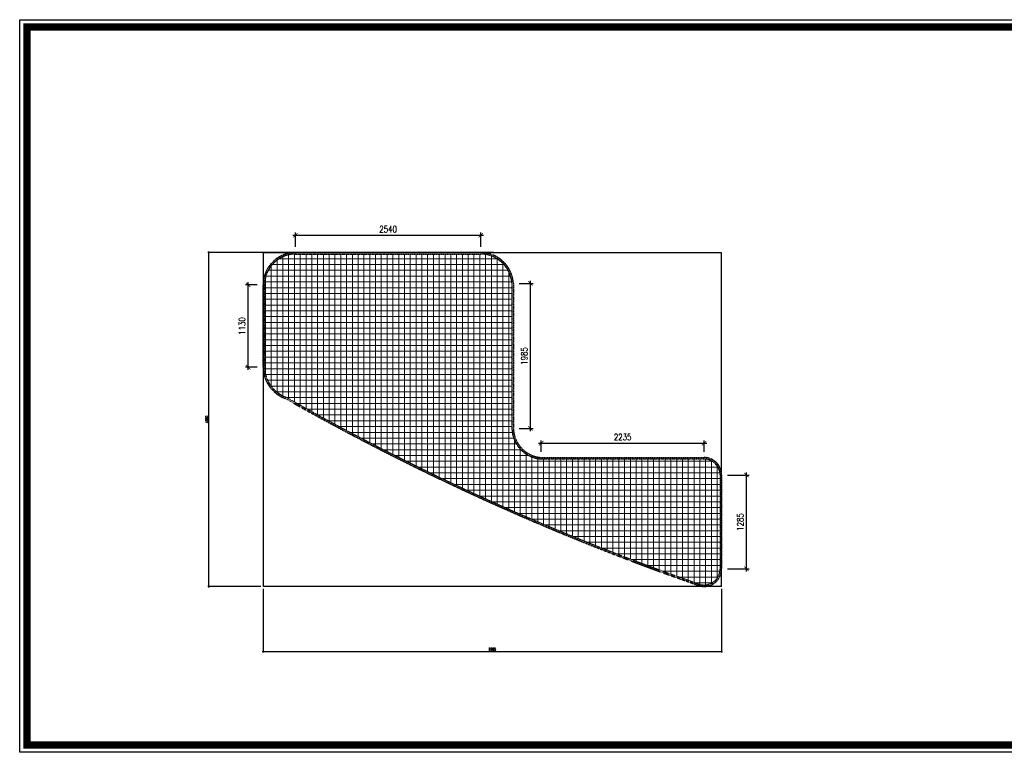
# Model space of a CAD drawing. Header units: inches. Extents: x 871285 to 1391748, y -504 to 283814.
# Tile 1 of 2: x 1029065 to 1042559, y 273765 to 283814. Entities that reach past the tile are written whole.
import ezdxf

# ---------------------------------------------------------------- set-up
doc = ezdxf.new("R2010")
doc.units = ezdxf.units.IN
doc.header["$PDMODE"] = 3
doc.header["$PDSIZE"] = 100
doc.linetypes.add('$0$HIDDEN', pattern=[0.375, 0.25, -0.125])
doc.linetypes.add('( Hidden )', pattern=[0.375, 0.25, -0.125])
for name, color, linetype in [('A- CLG DIME', 1, 'Continuous'), ('a- clg mesh', 1, 'Continuous'), ('A-ANNO-DIMS-30', 7, 'Continuous')]:
    doc.layers.add(name, color=color, linetype=linetype)
doc.layers.add('Z-TB-NONPLOT', color=9, linetype='Continuous', plot=False)
doc.styles.add('SSP_Note', font='romans.shx', dxfattribs={"width": 0.8})
doc.dimstyles.new('SSP_Dims', dxfattribs={"dimscale": 50, "dimtxt": 2.2, "dimasz": 1.5, "dimexe": 0.9, "dimexo": 2, "dimgap": 1, "dimtad": 1, "dimdec": 0, "dimrnd": 5, "dimzin": 1, "dimdsep": 46, "dimtxsty": 'SSP_Note', "dimblk": 'ARCHTICK', "dimcen": 2, "dimdle": 0.9, "dimclrd": 1, "dimclre": 254, "dimclrt": 1, "dimadec": 0, "dimazin": 0, "dimtfac": 1, "dimtdec": 0, "dimtix": 1, "dimtmove": 1, "dimatfit": 3, "dimldrblk": 'DOT', "dimfxl": 1, "dimtolj": 1, "dimtzin": 0, "dimlwd": -1, "dimlwe": -1, "dimarcsym": 0})

# ---------------------------------------------------------------- blocks, each defined once
blk = doc.blocks.new('_ArchTick')
at = {"color": 0, "linetype": 'ByBlock', "const_width": 0.15}
blk.add_lwpolyline([(-0.5, -0.5), (0.5, 0.5)], dxfattribs=at)
blk = doc.blocks.new('*D108')
at = {"layer": 'A- CLG DIME', "color": 1, "transparency": 16777216}
blk.add_line((1032807.970778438, 280856.9981841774), (1035420.834332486, 280856.9981841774), dxfattribs=at)
at = {"layer": 'A- CLG DIME', "color": 254, "transparency": 16777216}
for p, q in [((1032843.970778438, 280699.3295356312), (1032843.970778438, 280892.9981841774)), ((1035384.834332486, 280699.3295356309), (1035384.834332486, 280892.9981841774))]:
    blk.add_line(p, q, dxfattribs=at)
at = {"layer": 'Defpoints', "color": 0, "transparency": 16777216}
for p in [(1035384.834332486, 280856.9981841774), (1032843.970778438, 280619.3295356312), (1035384.834332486, 280619.3295356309)]:
    blk.add_point(p, dxfattribs=at)
at = {"layer": 'A- CLG DIME', "color": 1, "transparency": 16777216, "xscale": 60, "yscale": 60, "zscale": 60, "rotation": 180}
blk.add_blockref('_ArchTick', (1032843.970778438, 280856.9981841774), dxfattribs=at)
at = {"layer": 'A- CLG DIME', "color": 1, "transparency": 16777216, "xscale": 60, "yscale": 60, "zscale": 60}
blk.add_blockref('_ArchTick', (1035384.834332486, 280856.9981841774), dxfattribs=at)
at = {"layer": 'A- CLG DIME', "color": 1, "transparency": 16777216, "insert": (1034114.402555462, 280940.9981841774), "char_height": 88, "attachment_point": 5, "style": 'SSP_Note'}
blk.add_mtext('\\A1;2540', dxfattribs=at)
blk = doc.blocks.new('_Dot')
at = {"color": 0, "linetype": 'ByBlock', "lineweight": -2}
blk.add_line((-0.5, 0), (-1, 0), dxfattribs=at)
at = {"color": 0, "linetype": 'ByBlock', "const_width": 0.5}
blk.add_lwpolyline([(-0.25, 0, 1), (0.25, 0, 1)], format="xyb", close=True, dxfattribs=at)
blk = doc.blocks.new('*D109')
at = {"layer": 'A- CLG DIME', "color": 254, "transparency": 16777216}
for p, q in [((1032320.70340339, 280176.0621605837), (1032160.784386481, 280176.0621605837)), ((1032320.70340339, 279048.5039110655), (1032160.784386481, 279048.5039110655))]:
    blk.add_line(p, q, dxfattribs=at)
at = {"layer": 'A- CLG DIME', "color": 1, "transparency": 16777216}
blk.add_line((1032196.784386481, 279012.5039110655), (1032196.784386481, 280212.0621605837), dxfattribs=at)
at = {"layer": 'Defpoints', "color": 0, "transparency": 16777216}
for p in [(1032196.784386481, 280176.0621605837), (1032400.70340339, 280176.0621605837), (1032400.70340339, 279048.5039110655)]:
    blk.add_point(p, dxfattribs=at)
at = {"layer": 'A- CLG DIME', "color": 1, "transparency": 16777216, "xscale": 60, "yscale": 60, "zscale": 60}
for p, rotation in [((1032196.784386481, 280176.0621605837), 90), ((1032196.784386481, 279048.5039110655), 270)]:
    blk.add_blockref('_ArchTick', p, dxfattribs=dict(at, rotation=rotation))
at = {"layer": 'A- CLG DIME', "color": 1, "transparency": 16777216, "insert": (1032112.784386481, 279612.2830358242), "char_height": 88, "attachment_point": 5, "rotation": 90, "style": 'SSP_Note'}
blk.add_mtext('\\A1;1130', dxfattribs=at)
blk = doc.blocks.new('*D110')
at = {"layer": 'A- CLG DIME', "color": 1, "transparency": 16777216}
blk.add_line((1039024.393009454, 276245.5705563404), (1039024.393009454, 277602.5591943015), dxfattribs=at)
at = {"layer": 'A- CLG DIME', "color": 254, "transparency": 16777216}
for p, q in [((1038764.938772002, 277566.5591943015), (1039060.393009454, 277566.5591943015)), ((1038764.940323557, 276281.5705563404), (1039060.393009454, 276281.5705563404))]:
    blk.add_line(p, q, dxfattribs=at)
at = {"layer": 'Defpoints', "color": 0, "transparency": 16777216}
for p in [(1038684.938772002, 277566.5591943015), (1039024.393009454, 277566.5591943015), (1038684.940323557, 276281.5705563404)]:
    blk.add_point(p, dxfattribs=at)
at = {"layer": 'A- CLG DIME', "color": 1, "transparency": 16777216, "xscale": 60, "yscale": 60, "zscale": 60}
for p, rotation in [((1039024.393009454, 277566.5591943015), 90), ((1039024.393009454, 276281.5705563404), 270)]:
    blk.add_blockref('_ArchTick', p, dxfattribs=dict(at, rotation=rotation))
at = {"layer": 'A- CLG DIME', "color": 1, "transparency": 16777216, "insert": (1038940.393009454, 276924.0648753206), "char_height": 88, "attachment_point": 5, "rotation": 90, "style": 'SSP_Note'}
blk.add_mtext('\\A1;1285', dxfattribs=at)
blk = doc.blocks.new('*D111')
at = {"layer": 'A- CLG DIME', "color": 1, "transparency": 16777216}
blk.add_line((1036175.490805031, 278005.3813807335), (1038480.766383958, 278005.3813807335), dxfattribs=at)
at = {"layer": 'A- CLG DIME', "color": 254, "transparency": 16777216}
for p, q in [((1036211.490805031, 277888.5696205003), (1036211.490805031, 278041.3813807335)), ((1038444.766383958, 277888.5696205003), (1038444.766383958, 278041.3813807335))]:
    blk.add_line(p, q, dxfattribs=at)
at = {"layer": 'Defpoints', "color": 0, "transparency": 16777216}
for p in [(1038444.766383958, 278005.3813807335), (1036211.490805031, 277808.5696205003), (1038444.766383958, 277808.5696205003)]:
    blk.add_point(p, dxfattribs=at)
at = {"layer": 'A- CLG DIME', "color": 1, "transparency": 16777216, "xscale": 60, "yscale": 60, "zscale": 60, "rotation": 180}
blk.add_blockref('_ArchTick', (1036211.490805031, 278005.3813807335), dxfattribs=at)
at = {"layer": 'A- CLG DIME', "color": 1, "transparency": 16777216, "xscale": 60, "yscale": 60, "zscale": 60}
blk.add_blockref('_ArchTick', (1038444.766383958, 278005.3813807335), dxfattribs=at)
at = {"layer": 'A- CLG DIME', "color": 1, "transparency": 16777216, "insert": (1037328.128594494, 278089.3813807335), "char_height": 88, "attachment_point": 5, "style": 'SSP_Note'}
blk.add_mtext('\\A1;2235', dxfattribs=at)
blk = doc.blocks.new('*D112')
at = {"layer": 'A- CLG DIME', "color": 254, "transparency": 16777216}
for p, q in [((1035911.508428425, 280194.92404631), (1036100.216928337, 280194.92404631)), ((1035911.508428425, 278207.4763092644), (1036100.216928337, 278207.4763092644))]:
    blk.add_line(p, q, dxfattribs=at)
at = {"layer": 'A- CLG DIME', "color": 1, "transparency": 16777216}
blk.add_line((1036064.216928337, 278171.4763092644), (1036064.216928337, 280230.92404631), dxfattribs=at)
at = {"layer": 'Defpoints', "color": 0, "transparency": 16777216}
for p in [(1035831.508428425, 280194.92404631), (1036064.216928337, 280194.92404631), (1035831.508428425, 278207.4763092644)]:
    blk.add_point(p, dxfattribs=at)
at = {"layer": 'A- CLG DIME', "color": 1, "transparency": 16777216, "xscale": 60, "yscale": 60, "zscale": 60}
for p, rotation in [((1036064.216928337, 280194.92404631), 90), ((1036064.216928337, 278207.4763092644), 270)]:
    blk.add_blockref('_ArchTick', p, dxfattribs=dict(at, rotation=rotation))
at = {"layer": 'A- CLG DIME', "color": 1, "transparency": 16777216, "insert": (1035980.216928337, 279201.2001777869), "char_height": 88, "attachment_point": 5, "rotation": 90, "style": 'SSP_Note'}
blk.add_mtext('\\A1;1985', dxfattribs=at)
blk = doc.blocks.new('*D150')
at = {"layer": 'A-ANNO-DIMS-30', "color": 254, "transparency": 16777216}
for p, q in [((1032400.70340339, 276009.67719387), (1032400.70340339, 275135.3379693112)), ((1038684.938772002, 276009.67719387), (1038684.938772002, 275135.3379693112))]:
    blk.add_line(p, q, dxfattribs=at)
at = {"layer": 'A-ANNO-DIMS-30', "color": 1, "transparency": 16777216}
blk.add_line((1032387.20340339, 275148.8379693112), (1038698.438772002, 275148.8379693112), dxfattribs=at)
at = {"layer": 'Defpoints', "color": 0, "transparency": 16777216}
for p in [(1032400.70340339, 276039.67719387), (1038684.938772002, 276039.67719387), (1038684.938772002, 275148.8379693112)]:
    blk.add_point(p, dxfattribs=at)
at = {"layer": 'A-ANNO-DIMS-30', "color": 1, "transparency": 16777216, "xscale": 22.5, "yscale": 22.5, "zscale": 22.5, "rotation": 180}
blk.add_blockref('_ArchTick', (1032400.70340339, 275148.8379693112), dxfattribs=at)
at = {"layer": 'A-ANNO-DIMS-30', "color": 1, "transparency": 16777216, "xscale": 22.5, "yscale": 22.5, "zscale": 22.5}
blk.add_blockref('_ArchTick', (1038684.938772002, 275148.8379693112), dxfattribs=at)
at = {"layer": 'A-ANNO-DIMS-30', "color": 1, "transparency": 16777216, "insert": (1035542.821087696, 275180.3379693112), "char_height": 33, "attachment_point": 5, "style": 'SSP_Note'}
blk.add_mtext('\\A1;6285', dxfattribs=at)
blk = doc.blocks.new('*D151')
at = {"layer": 'A-ANNO-DIMS-30', "color": 254, "ltscale": 5, "transparency": 16777216}
for p, q in [((1035556.61468132, 280619.3295356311), (1031644.973715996, 280619.3295356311)), ((1032370.70340339, 276039.6771938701), (1031644.973715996, 276039.6771938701))]:
    blk.add_line(p, q, dxfattribs=at)
at = {"layer": 'A-ANNO-DIMS-30', "color": 1, "ltscale": 5, "transparency": 16777216}
blk.add_line((1031658.473715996, 276026.1771938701), (1031658.473715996, 280632.8295356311), dxfattribs=at)
at = {"layer": 'Defpoints', "color": 0, "ltscale": 5, "transparency": 16777216}
for p in [(1031658.473715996, 280619.3295356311), (1035586.61468132, 280619.3295356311), (1032400.70340339, 276039.6771938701)]:
    blk.add_point(p, dxfattribs=at)
at = {"layer": 'A-ANNO-DIMS-30', "color": 1, "ltscale": 5, "transparency": 16777216, "xscale": 22.5, "yscale": 22.5, "zscale": 22.5}
for p, rotation in [((1031658.473715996, 280619.3295356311), 90), ((1031658.473715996, 276039.6771938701), 270)]:
    blk.add_blockref('_ArchTick', p, dxfattribs=dict(at, rotation=rotation))
at = {"layer": 'A-ANNO-DIMS-30', "color": 1, "ltscale": 5, "transparency": 16777216, "insert": (1031626.973715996, 278329.5033647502), "char_height": 33, "attachment_point": 5, "rotation": 90, "style": 'SSP_Note'}
blk.add_mtext('\\A1;4580', dxfattribs=at)

msp = doc.modelspace()

# ---------------------------------------------------------------- hatches: boundary and pattern name
at = {"layer": 'a- clg mesh', "linetype": '$0$HIDDEN', "true_color": 0x848271}
h = msp.add_hatch(color=8, dxfattribs=at)
h.dxf.hatch_style = 1
edge = h.paths.add_edge_path()
edge.add_line((1035831.508428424, 278207.253265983), (1035831.508428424, 280194.2919658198))
edge.add_arc((1035379.893217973, 280166.9026918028), 452.4449918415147, 3.470587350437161, 86.77233161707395)
edge.add_line((1035405.367522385, 280618.6299662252), (1032844.022306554, 280619.3295356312))
edge.add_arc((1032846.112894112, 280173.9187805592), 445.4156612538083, 90.26892247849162, 180.3015898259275)
edge.add_line((1032400.70340339, 280171.5742411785), (1032400.70340339, 279048.650944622))
edge.add_arc((1032865.906758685, 279054.9024667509), 465.2453581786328, 180.7699090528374, 249.4669754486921)
edge.add_arc((1049614.395072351, 308439.402176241), 34281.89409884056, 240.441492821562, 250.7796418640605)
edge.add_arc((1038443.353966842, 276281.0593811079), 241.588526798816, 241.6733728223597, 360.3180293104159)
edge.add_line((1038684.938772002, 276282.4003496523), (1038684.938772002, 277566.5182188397))
edge.add_arc((1038442.061825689, 277565.7078243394), 242.8782983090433, 0.1911750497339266, 90.66790696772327)
edge.add_line((1038439.230614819, 277808.5696205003), (1036210.787445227, 277808.5696205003))
edge.add_arc((1036240.682852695, 278216.7612116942), 409.2848769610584, 181.3311368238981, 265.81121229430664, ccw=False)
edge = h.paths.add_edge_path(flags=16)
edge.add_line((1032420.70340339, 280171.6269950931), (1032420.70340339, 279048.8013153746))
edge.add_arc((1032865.886798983, 279054.8867694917), 445.2249863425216, 180.7831584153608, 249.6706394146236)
edge.add_arc((1049614.400908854, 308439.4150492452), 34261.90817436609, 240.4388398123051, 250.7823241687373)
edge.add_arc((1038443.348642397, 276281.0646172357), 221.5941692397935, 241.2666149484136, 360.345963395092)
edge.add_line((1038664.938772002, 276282.4026390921), (1038664.938772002, 277566.5159293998))
edge.add_arc((1038442.081280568, 277565.7274112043), 222.8588864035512, 0.2027240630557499, 90.70094787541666)
edge.add_line((1038439.354926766, 277788.5696205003), (1036210.100311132, 277788.5696205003))
edge.add_arc((1036240.677806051, 278216.7587322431), 429.279511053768, 181.2978855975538, 265.9153739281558, ccw=False)
edge.add_line((1035811.508428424, 278207.0353625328), (1035811.508428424, 280193.6450854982))
edge.add_arc((1035377.741731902, 280165.9823874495), 434.6478711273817, 3.648994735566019, 83.99918178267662)
edge.add_line((1035423.180978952, 280598.2485632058), (1032849.019075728, 280600.4105080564))
edge.add_arc((1032847.348100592, 280173.7637324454), 426.6500478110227, 89.77560047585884, 180.2869483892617)
at = {"layer": 'a- clg mesh', "linetype": '$0$HIDDEN', "lineweight": 0, "true_color": 0xb5bcc9}
h = msp.add_hatch(dxfattribs=at)
h.set_pattern_fill('ANSI37', color=9, scale=25, angle=45)
h.set_pattern_definition([(90, (30006.46586893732, 7246.800063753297), (-79.375, 0), []), (180, (30006.46586893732, 7246.800063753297), (0, -79.375), [])])
edge = h.paths.add_edge_path()
edge.add_arc((1035379.721396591, 280166.7328673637), 432.6249049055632, 3.566490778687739, 90.65462220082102)
edge.add_line((1035374.778629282, 280599.3295356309), (1032844.075060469, 280599.3295356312))
edge.add_arc((1032846.099211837, 280173.9384983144), 425.3958530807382, 90.27263022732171, 180.0262466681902)
edge.add_line((1032420.70340339, 280173.7436284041), (1032420.70340339, 279050.9179486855))
edge.add_arc((1032865.816805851, 279054.8118669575), 445.1304344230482, 180.5012192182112, 249.6757380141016)
edge.add_arc((1049614.410092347, 308439.4353040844), 34261.93032332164, 240.4388431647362, 250.7823208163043)
edge.add_arc((1038443.299067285, 276281.1475034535), 221.6430325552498, 241.2881527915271, 360.3139729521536)
edge.add_line((1038664.938772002, 276282.3620705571), (1038664.938772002, 277566.4753608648))
edge.add_arc((1038442.112640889, 277565.7424048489), 222.8273365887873, 0.1884659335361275, 89.94030557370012)
edge.add_line((1038442.344796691, 277788.5696205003), (1036213.090181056, 277788.5696205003))
edge.add_arc((1036239.380739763, 278215.7217893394), 427.9604757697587, 181.1630274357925, 266.4779758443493, ccw=False)
edge.add_line((1035811.508428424, 278207.0353625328), (1035811.508428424, 280193.6450854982))

# ---------------------------------------------------------------- linework, layer by layer
at = {"color": 254, "linetype": '( Hidden )', "ltscale": 5}
for p, q in [((1032400.70340339, 280619.3295356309), (1038684.938772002, 280619.3295356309)), ((1032400.70340339, 280619.3295356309), (1032400.70340339, 276039.67719387)), ((1038684.938772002, 276039.67719387), (1038684.938772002, 280619.3295356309)), ((1038684.938772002, 276039.67719387), (1032400.70340339, 276039.67719387))]:
    msp.add_line(p, q, dxfattribs=at)
at = {"layer": 'a- clg mesh', "linetype": '$0$HIDDEN'}
msp.add_lwpolyline([(1032843.970778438, 280619.3295356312), (1035384.834332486, 280619.3295356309, -0.392746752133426), (1035831.508428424, 280194.92404631), (1035831.508428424, 278207.4763092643, 0.3870199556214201), (1036211.490805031, 277808.5696205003), (1038444.766383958, 277808.5696205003, -0.409638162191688), (1038684.938772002, 277566.5591943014), (1038684.938772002, 276282.4369391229, -0.5681389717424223), (1038328.72085259, 276068.3994050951, -0.04513969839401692), (1032702.723247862, 278619.2140630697, -0.3085420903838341), (1032400.70340339, 279048.503911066), (1032400.70340339, 280176.0621605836, -0.4112325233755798)], format="xyb", close=True, dxfattribs=at)
msp.add_lwpolyline([(1032844.022306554, 280599.3295356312), (1035384.719413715, 280599.3295356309, -0.39225979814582), (1035811.508428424, 280194.2919658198), (1035811.508428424, 278207.253265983, 0.3876555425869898), (1036210.787445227, 277788.5696205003), (1038444.64753252, 277788.5696205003, -0.4094377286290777), (1038664.938772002, 277566.5182188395), (1038664.938772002, 276282.4003496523, -0.5704855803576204), (1038336.820677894, 276086.756180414, -0.04516304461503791), (1032711.208418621, 278637.3943897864, -0.3094082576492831), (1032420.70340339, 279048.650944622), (1032420.70340339, 280176.0106324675, -0.4111633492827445), (1032844.022306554, 280599.3295356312)], format="xyb", dxfattribs=at)
at = {"layer": 'Z-TB-NONPLOT', "color": 35, "true_color": 0x996c40}
msp.add_lwpolyline([(1029065.150047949, 283813.7431194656), (1056052.663286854, 283813.7431194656), (1056052.663286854, 273765.0748126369), (1029065.150047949, 273765.0748126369)], close=True, dxfattribs=at)
at = {"layer": 'Z-TB-NONPLOT', "color": 35, "true_color": 0x996c40, "const_width": 100}
msp.add_lwpolyline([(1029165.150047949, 283713.7431194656), (1055952.663286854, 283713.7431194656), (1055952.663286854, 273865.0748126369), (1029165.150047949, 273865.0748126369)], close=True, dxfattribs=at)

# ---------------------------------------------------------------- dimensions: what is measured, and where the dimension line sits
at = {"layer": 'A- CLG DIME'}
for base, p1, p2, picture, middle in [((1035384.834332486, 280856.9981841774), (1032843.970778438, 280619.3295356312), (1035384.834332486, 280619.3295356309), '*D108', (1034114.402555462, 280940.9981841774)), ((1038444.766383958, 278005.3813807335), (1036211.490805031, 277808.5696205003), (1038444.766383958, 277808.5696205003), '*D111', (1037328.128594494, 278089.3813807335))]:
    dim = msp.add_linear_dim(base=base, p1=p1, p2=p2, dimstyle='SSP_Dims', dxfattribs=at)
    dim.commit()
    dim.dimension.update_dxf_attribs({"geometry": picture, "text_midpoint": middle})
for base, p1, p2, picture, middle in [((1032196.784386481, 280176.0621605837), (1032400.70340339, 279048.5039110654), (1032400.70340339, 280176.0621605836), '*D109', (1032112.784386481, 279612.2830358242)), ((1036064.216928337, 280194.92404631), (1035831.508428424, 278207.4763092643), (1035831.508428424, 280194.9240463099), '*D112', (1035980.216928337, 279201.2001777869)), ((1039024.393009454, 277566.5591943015), (1038684.940323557, 276281.5705563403), (1038684.938772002, 277566.5591943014), '*D110', (1038940.393009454, 276924.0648753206))]:
    dim = msp.add_linear_dim(base=base, p1=p1, p2=p2, angle=90, dimstyle='SSP_Dims', dxfattribs=at)
    dim.commit()
    dim.dimension.update_dxf_attribs({"geometry": picture, "text_midpoint": middle})
at = {"layer": 'A-ANNO-DIMS-30', "ltscale": 5}
dim = msp.add_linear_dim(base=(1031658.473715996, 280619.3295356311), p1=(1032400.70340339, 276039.67719387), p2=(1035586.614681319, 280619.3295356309), angle=90, dimstyle='SSP_Dims', dxfattribs=at)
dim.commit()
dim.dimension.update_dxf_attribs({"geometry": '*D151', "text_midpoint": (1031626.973715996, 278329.5033647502)})
at = {"layer": 'A-ANNO-DIMS-30'}
dim = msp.add_linear_dim(base=(1038684.938772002, 275148.8379693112), p1=(1032400.70340339, 276039.67719387), p2=(1038684.938772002, 276039.67719387), dimstyle='SSP_Dims', dxfattribs=at)
dim.commit()
dim.dimension.update_dxf_attribs({"geometry": '*D150', "text_midpoint": (1035542.821087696, 275180.3379693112)})

doc.saveas('drawing.dxf')
